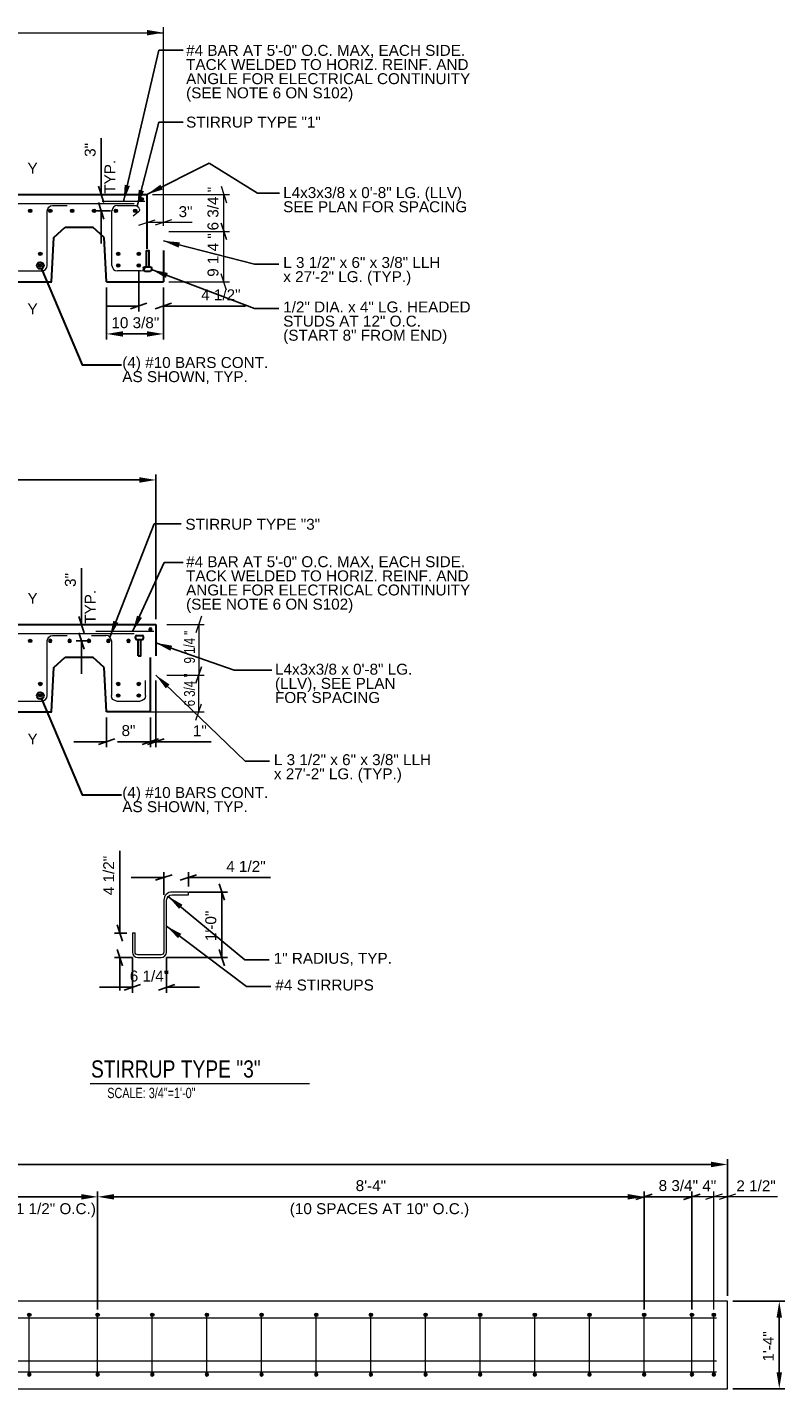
# Model space of a CAD drawing. Header units: inches. Extents: x 7577 to 7921, y 14817 to 15113.
# Tile 4 of 4: x 7783 to 7921, y 14861 to 15110. Entities that reach past the tile are written whole.
import ezdxf
from ezdxf.enums import TextEntityAlignment as Align

# ---------------------------------------------------------------- set-up
doc = ezdxf.new("R2010")
doc.units = ezdxf.units.IN
doc.header["$LTSCALE"] = 5
doc.header["$MEASUREMENT"] = 0
for name, color, linetype, lineweight in [('G-ANN-TTLB', 7, 'Continuous', 0), ('G-ANNO-DIM', 1, 'Continuous', 0), ('G-ANNO-TEXT', 7, 'Continuous', 30), ('S-BEAM-PRIM', 214, 'Continuous', 13), ('S-REIN-RBAR', 5, 'Continuous', 13)]:
    doc.layers.add(name, color=color, linetype=linetype, lineweight=lineweight)
doc.styles.add("3 4 1'-0", font='arial.ttf', dxfattribs={"height": 2})
doc.styles.get("Standard").update_dxf_attribs({"font": 'ARCHSTYL.shx', "width": 0.75, "height": 2})
doc.styles.add('SUBTITLE 4.7625', font='romans.shx', dxfattribs={"width": 0.8, "height": 187.5})
doc.dimstyles.new("3 4 1'-0", dxfattribs={"dimtxt": 2, "dimasz": 3, "dimexe": 1, "dimexo": 1, "dimgap": 1, "dimtad": 1, "dimdec": 4, "dimzin": 11, "dimdsep": 46, "dimlunit": 4, "dimtxsty": "3 4 1'-0", "dimblk": '_Oblique_0.3', "dimcen": 0.09, "dimadec": 4, "dimazin": 3, "dimtfac": 1, "dimtdec": 4, "dimtofl": 0, "dimtmove": 0, "dimatfit": 3, "dimfxl": 1, "dimfrac": 2, "dimtolj": 1, "dimtzin": 11, "dimarcsym": 0})

# ---------------------------------------------------------------- blocks, each defined once
blk = doc.blocks.new('REINFDOT')
for radius in [0.00313, 0.00187, 0.000625]:
    blk.add_circle((0, 0), radius)
blk = doc.blocks.new('REINF. DOT')
at = {"layer": 'S-REIN-RBAR', "xscale": 100, "yscale": 100, "zscale": 100, "rotation": 90.00000000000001}
blk.add_blockref('REINFDOT', (36.53, 24.59), dxfattribs=at)
blk = doc.blocks.new('*U8')
at = {"layer": 'S-REIN-RBAR'}
for p, q in [((-6.75, 6), (-4.13, 6)), ((-3.12, 5), (-3.12, -5)), ((3.13, -5), (3.13, 5)), ((4.12, 6), (6.75, 6)), ((-2.12, -6), (2.13, -6))]:
    blk.add_line(p, q, dxfattribs=at)
at = {"layer": 'S-REIN-RBAR', "extrusion": (0, 0, -1)}
for centre, start, end in [((4.12, 5), 90, 180), ((-4.13, 5), 0, 90)]:
    blk.add_arc(centre, 1, start, end, dxfattribs=at)
at = {"layer": 'S-REIN-RBAR'}
for centre, start, end in [((-2.12, -5), 180, 270), ((2.13, -5), 270, 0)]:
    blk.add_arc(centre, 1, start, end, dxfattribs=at)
blk = doc.blocks.new('*U10')
at = {"layer": 'S-REIN-RBAR'}
for p, q in [((-3.13, -5), (-3.13, 5)), ((-2.13, 6), (0.97, 6)), ((1.74, 4.82), (0.76, 4.01)), ((3.12, -2.25), (3.12, -5)), ((2.12, -6), (-2.13, -6))]:
    blk.add_line(p, q, dxfattribs=at)
for centre, start, end in [((-2.13, 5), 90, 180), ((-2.13, -5), 180, 270), ((2.12, -5), 270, 0)]:
    blk.add_arc(centre, 1, start, end, dxfattribs=at)
at = {"layer": 'S-REIN-RBAR', "extrusion": (0, 0, -1)}
for centre, radius, start, end in [((-0.97, 5), 1, 90, 156.1614), ((-1.43, 5.2), 0.5, 156.1614, 230.717)]:
    blk.add_arc(centre, radius, start, end, dxfattribs=at)
blk = doc.blocks.new('*U11')
at = {"layer": 'G-ANNO-TEXT'}
for p, q in [((-0.25, 1.87), (-0.25, -1.13)), ((-0.75, -1.38), (-0.75, -1.63)), ((-0.5, -1.13), (0.5, -1.13)), ((-0.5, -1.88), (0.5, -1.88)), ((0.75, -1.38), (0.75, -1.63))]:
    blk.add_line(p, q, dxfattribs=at)
at = {"layer": 'G-ANNO-TEXT', "flags": 128}
blk.add_lwpolyline([(-0.25, 1.87), (0.25, 1.87), (0.25, -1.13)], dxfattribs=at)
at = {"layer": 'G-ANNO-TEXT', "extrusion": (0, 0, -1)}
for centre, start, end in [((0.5, -1.38), 0, 90), ((0.5, -1.63), 270, 0), ((-0.5, -1.38), 90, 180), ((-0.5, -1.63), 180, 270)]:
    blk.add_arc(centre, 0.25, start, end, dxfattribs=at)
blk = doc.blocks.new('_Oblique_0.3')
at = {"color": 0, "linetype": 'ByBlock', "lineweight": -2}
for p, q in [((0, 0), (-1, 0)), ((0.5, 0.167), (-0.5, -0.167))]:
    blk.add_line(p, q, dxfattribs=at)
blk = doc.blocks.new('*D15')
at = {"layer": 'Defpoints', "color": 0, "lineweight": 0, "transparency": 16777216}
for p in [(7803.21, 15066.86), (7807.71, 15063.86, -5.28), (7807.71, 15059.45)]:
    blk.add_point(p, dxfattribs=at)
at = {"layer": 'G-ANNO-DIM', "color": 0, "lineweight": -2, "transparency": 16777216}
for p, q in [((7803.21, 15065.86), (7803.21, 15058.45)), ((7807.71, 15062.86), (7807.71, 15058.45)), ((7800.21, 15059.45), (7797.21, 15059.45)), ((7810.71, 15059.45), (7822.75, 15059.45))]:
    blk.add_line(p, q, dxfattribs=at)
at = {"layer": 'G-ANNO-DIM', "color": 0, "lineweight": -2, "transparency": 16777216, "xscale": 3, "yscale": 3, "zscale": 3}
blk.add_blockref('_Oblique_0.3', (7803.21, 15059.45), dxfattribs=at)
at = {"layer": 'G-ANNO-DIM', "color": 0, "lineweight": -2, "transparency": 16777216, "xscale": 3, "yscale": 3, "zscale": 3, "rotation": 180}
blk.add_blockref('_Oblique_0.3', (7807.71, 15059.45), dxfattribs=at)
at = {"layer": 'G-ANNO-DIM', "color": 0, "transparency": 16777216, "insert": (7818.23, 15061.48), "char_height": 2, "attachment_point": 5, "style": "3 4 1'-0"}
blk.add_mtext('\\A1;4 1/2"', dxfattribs=at)
blk = doc.blocks.new('*D16')
at = {"layer": 'Defpoints', "color": 0, "lineweight": 0, "transparency": 16777216}
for p in [(7797.33, 15063.86, 0), (7807.71, 15063.86), (7797.33, 15054.34)]:
    blk.add_point(p, dxfattribs=at)
at = {"layer": 'G-ANNO-DIM', "color": 0, "lineweight": -2, "transparency": 16777216}
for p, q in [((7797.33, 15062.86), (7797.33, 15053.34)), ((7807.71, 15062.86), (7807.71, 15053.34)), ((7804.71, 15054.34), (7800.33, 15054.34))]:
    blk.add_line(p, q, dxfattribs=at)
at = {"layer": 'G-ANNO-DIM', "color": 0, "lineweight": 0, "transparency": 16777216}
for points in [[(7800.33, 15054.84), (7800.33, 15053.84), (7797.33, 15054.34)], [(7804.71, 15054.84), (7804.71, 15053.84), (7807.71, 15054.34)]]:
    blk.add_solid(points, dxfattribs=at)
at = {"layer": 'G-ANNO-DIM', "color": 0, "transparency": 16777216, "insert": (7802.58, 15056.38), "char_height": 2, "attachment_point": 5, "style": "3 4 1'-0"}
blk.add_mtext('\\A1;10 3/8"', dxfattribs=at)
blk = doc.blocks.new('*D18')
at = {"layer": 'Defpoints', "color": 0, "lineweight": 0, "transparency": 16777216}
for p in [(7796.34, 15079.86), (7804.71, 15079.86, -3.52), (7799.02, 15076.86)]:
    blk.add_point(p, dxfattribs=at)
at = {"layer": 'G-ANNO-DIM', "color": 0, "lineweight": -2, "transparency": 16777216}
for p, q in [((7796.34, 15082.86), (7796.34, 15090.15)), ((7803.71, 15079.86), (7795.34, 15079.86)), ((7798.02, 15076.86), (7795.34, 15076.86)), ((7796.34, 15073.86), (7796.34, 15070.86))]:
    blk.add_line(p, q, dxfattribs=at)
at = {"layer": 'G-ANNO-DIM', "color": 0, "lineweight": -2, "transparency": 16777216, "xscale": 3, "yscale": 3, "zscale": 3}
for p, rotation in [((7796.34, 15079.86), 270), ((7796.34, 15076.86), 90)]:
    blk.add_blockref('_Oblique_0.3', p, dxfattribs=dict(at, rotation=rotation))
at = {"layer": 'G-ANNO-DIM', "color": 0, "transparency": 16777216, "insert": (7794.32, 15088.01), "char_height": 2, "attachment_point": 5, "rotation": 90, "style": "3 4 1'-0"}
blk.add_mtext('\\A1;3"', dxfattribs=at)
blk = doc.blocks.new('*D24')
at = {"layer": 'Defpoints', "color": 0, "lineweight": 0, "transparency": 16777216}
for p in [(7811.42, 14952.23), (7818.42, 14952.23), (7807.3, 14940.23)]:
    blk.add_point(p, dxfattribs=at)
at = {"layer": 'G-ANNO-DIM', "color": 0, "lineweight": -2, "transparency": 16777216}
for p, q in [((7812.42, 14952.23), (7819.42, 14952.23)), ((7818.42, 14943.23), (7818.42, 14949.23)), ((7808.3, 14940.23), (7819.42, 14940.23))]:
    blk.add_line(p, q, dxfattribs=at)
at = {"layer": 'G-ANNO-DIM', "color": 0, "lineweight": -2, "transparency": 16777216, "xscale": 3, "yscale": 3, "zscale": 3}
for p, rotation in [((7818.42, 14952.23), 90), ((7818.42, 14940.23), 270)]:
    blk.add_blockref('_Oblique_0.3', p, dxfattribs=dict(at, rotation=rotation))
at = {"layer": 'G-ANNO-DIM', "color": 0, "transparency": 16777216, "insert": (7816.4, 14946.03), "char_height": 2, "attachment_point": 5, "rotation": 90, "style": "3 4 1'-0"}
blk.add_mtext('\\A1;1\'-0"', dxfattribs=at)
blk = doc.blocks.new('*D25')
at = {"layer": 'Defpoints', "color": 0, "lineweight": 0, "transparency": 16777216}
for p in [(7802.04, 14941.23), (7808.3, 14941.23), (7808.3, 14934.8)]:
    blk.add_point(p, dxfattribs=at)
at = {"layer": 'G-ANNO-DIM', "color": 0, "lineweight": -2, "transparency": 16777216}
for p, q in [((7802.04, 14940.23), (7802.04, 14933.8)), ((7808.3, 14940.23), (7808.3, 14933.8)), ((7799.04, 14934.8), (7796.04, 14934.8)), ((7811.3, 14934.8), (7814.3, 14934.8))]:
    blk.add_line(p, q, dxfattribs=at)
at = {"layer": 'G-ANNO-DIM', "color": 0, "lineweight": -2, "transparency": 16777216, "xscale": 3, "yscale": 3, "zscale": 3}
blk.add_blockref('_Oblique_0.3', (7802.04, 14934.8), dxfattribs=at)
at = {"layer": 'G-ANNO-DIM', "color": 0, "lineweight": -2, "transparency": 16777216, "xscale": 3, "yscale": 3, "zscale": 3, "rotation": 180}
blk.add_blockref('_Oblique_0.3', (7808.3, 14934.8), dxfattribs=at)
at = {"layer": 'G-ANNO-DIM', "color": 0, "transparency": 16777216, "insert": (7805.17, 14936.84), "char_height": 2, "attachment_point": 5, "style": "3 4 1'-0"}
blk.add_mtext('\\A1;6 1/4"', dxfattribs=at)
blk = doc.blocks.new('*D26')
at = {"layer": 'Defpoints', "color": 0, "lineweight": 0, "transparency": 16777216}
for p in [(7799.76, 14944.73), (7802.04, 14944.73), (7803.04, 14940.23)]:
    blk.add_point(p, dxfattribs=at)
at = {"layer": 'G-ANNO-DIM', "color": 0, "lineweight": -2, "transparency": 16777216}
for p, q in [((7799.76, 14947.73), (7799.76, 14959.77)), ((7801.04, 14944.73), (7798.76, 14944.73)), ((7802.04, 14940.23), (7798.76, 14940.23)), ((7799.76, 14937.23), (7799.76, 14934.23))]:
    blk.add_line(p, q, dxfattribs=at)
at = {"layer": 'G-ANNO-DIM', "color": 0, "lineweight": -2, "transparency": 16777216, "xscale": 3, "yscale": 3, "zscale": 3}
for p, rotation in [((7799.76, 14944.73), 270), ((7799.76, 14940.23), 90)]:
    blk.add_blockref('_Oblique_0.3', p, dxfattribs=dict(at, rotation=rotation))
at = {"layer": 'G-ANNO-DIM', "color": 0, "transparency": 16777216, "insert": (7797.72, 14955.25), "char_height": 2, "attachment_point": 5, "rotation": 90, "style": "3 4 1'-0"}
blk.add_mtext('\\A1;4 1/2"', dxfattribs=at)
blk = doc.blocks.new('*D27')
at = {"layer": 'Defpoints', "color": 0, "lineweight": 0, "transparency": 16777216}
for p in [(7812.3, 14954.87), (7812.3, 14952.23), (7807.8, 14950.73)]:
    blk.add_point(p, dxfattribs=at)
at = {"layer": 'G-ANNO-DIM', "color": 0, "lineweight": -2, "transparency": 16777216}
for p, q in [((7804.8, 14954.87), (7801.8, 14954.87)), ((7807.8, 14951.73), (7807.8, 14955.87)), ((7812.3, 14953.23), (7812.3, 14955.87)), ((7815.3, 14954.87), (7827.34, 14954.87))]:
    blk.add_line(p, q, dxfattribs=at)
at = {"layer": 'G-ANNO-DIM', "color": 0, "lineweight": -2, "transparency": 16777216, "xscale": 3, "yscale": 3, "zscale": 3}
blk.add_blockref('_Oblique_0.3', (7807.8, 14954.87), dxfattribs=at)
at = {"layer": 'G-ANNO-DIM', "color": 0, "lineweight": -2, "transparency": 16777216, "xscale": 3, "yscale": 3, "zscale": 3, "rotation": 180}
blk.add_blockref('_Oblique_0.3', (7812.3, 14954.87), dxfattribs=at)
at = {"layer": 'G-ANNO-DIM', "color": 0, "transparency": 16777216, "insert": (7822.82, 14956.9), "char_height": 2, "attachment_point": 5, "style": "3 4 1'-0"}
blk.add_mtext('\\A1;4 1/2"', dxfattribs=at)
blk = doc.blocks.new('REINF. DOT_3')
at = {"layer": 'S-REIN-RBAR', "xscale": 100, "yscale": 100, "zscale": 100, "rotation": 90.00000000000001}
blk.add_blockref('REINFDOT', (36.53, 24.59), dxfattribs=at)
blk = doc.blocks.new('REINF. DOT_4')
at = {"layer": 'S-REIN-RBAR', "extrusion": (0, 0, -1), "xscale": 100, "yscale": -100, "zscale": 100, "rotation": 90}
blk.add_blockref('REINFDOT', (-36.53, 24.59), dxfattribs=at)
blk = doc.blocks.new('*U37')
at = {"layer": 'S-REIN-RBAR'}
blk.add_line((0, -5.44, 0), (0, 5.44, 0), dxfattribs=at)
at = {"layer": 'S-REIN-RBAR', "extrusion": (0, 0, -1), "rotation": 165}
blk.add_blockref('REINF. DOT_3', (41.65, 19.74, 0), dxfattribs=at)
at = {"layer": 'S-REIN-RBAR', "rotation": 345}
blk.add_blockref('REINF. DOT_4', (-41.65, -19.74, 0), dxfattribs=at)
blk = doc.blocks.new('*D40')
at = {"layer": 'Defpoints', "color": 0, "lineweight": 0, "transparency": 16777216}
for p in [(7910.93, 14877.34), (7920.41, 14877.34), (7910.93, 14861.34)]:
    blk.add_point(p, dxfattribs=at)
at = {"layer": 'G-ANNO-DIM', "color": 0, "lineweight": -2, "transparency": 16777216}
for p, q in [((7911.93, 14877.34), (7921.41, 14877.34)), ((7920.41, 14864.34), (7920.41, 14874.34)), ((7911.93, 14861.34), (7921.41, 14861.34))]:
    blk.add_line(p, q, dxfattribs=at)
at = {"layer": 'G-ANNO-DIM', "color": 0, "lineweight": 0, "transparency": 16777216}
for points in [[(7919.91, 14874.34), (7920.91, 14874.34), (7920.41, 14877.34)], [(7919.91, 14864.34), (7920.91, 14864.34), (7920.41, 14861.34)]]:
    blk.add_solid(points, dxfattribs=at)
at = {"layer": 'G-ANNO-DIM', "color": 0, "transparency": 16777216, "insert": (7918.41, 14869.09), "char_height": 2, "attachment_point": 5, "rotation": 90, "style": "3 4 1'-0"}
blk.add_mtext('\\A1;1\'-4"', dxfattribs=at)
blk = doc.blocks.new('*D42')
at = {"layer": 'Defpoints', "color": 0, "lineweight": 0, "transparency": 16777216}
for p in [(7895.68, 14896.46), (7895.68, 14874.86), (7904.43, 14874.86)]:
    blk.add_point(p, dxfattribs=at)
at = {"layer": 'G-ANNO-DIM', "color": 0, "lineweight": -2, "transparency": 16777216}
for p, q in [((7895.68, 14875.86), (7895.68, 14897.46)), ((7904.43, 14875.86), (7904.43, 14897.46)), ((7901.43, 14896.46), (7898.68, 14896.46))]:
    blk.add_line(p, q, dxfattribs=at)
at = {"layer": 'G-ANNO-DIM', "color": 0, "lineweight": -2, "transparency": 16777216, "xscale": 3, "yscale": 3, "zscale": 3, "rotation": 180}
blk.add_blockref('_Oblique_0.3', (7895.68, 14896.46), dxfattribs=at)
at = {"layer": 'G-ANNO-DIM', "color": 0, "lineweight": -2, "transparency": 16777216, "xscale": 3, "yscale": 3, "zscale": 3}
blk.add_blockref('_Oblique_0.3', (7904.43, 14896.46), dxfattribs=at)
at = {"layer": 'G-ANNO-DIM', "color": 0, "transparency": 16777216, "insert": (7901.94, 14898.5), "char_height": 2, "attachment_point": 5, "style": "3 4 1'-0"}
blk.add_mtext('\\A1;8 3/4"', dxfattribs=at)
blk = doc.blocks.new('*D43')
at = {"layer": 'Defpoints', "color": 0, "lineweight": 0, "transparency": 16777216}
for p in [(7910.93, 14902.38), (7584.93, 14877.34), (7910.93, 14877.34)]:
    blk.add_point(p, dxfattribs=at)
at = {"layer": 'G-ANNO-DIM', "color": 0, "lineweight": -2, "transparency": 16777216}
for p, q in [((7584.93, 14878.34), (7584.93, 14903.38)), ((7587.93, 14902.38), (7907.93, 14902.38)), ((7910.93, 14878.34), (7910.93, 14903.38))]:
    blk.add_line(p, q, dxfattribs=at)
at = {"layer": 'G-ANNO-DIM', "color": 0, "lineweight": 0, "transparency": 16777216}
for points in [[(7587.93, 14902.88), (7587.93, 14901.88), (7584.93, 14902.38)], [(7907.93, 14902.88), (7907.93, 14901.88), (7910.93, 14902.38)]]:
    blk.add_solid(points, dxfattribs=at)
at = {"layer": 'G-ANNO-DIM', "color": 0, "transparency": 16777216, "insert": (7747.93, 14904.39), "char_height": 2, "attachment_point": 5, "style": "3 4 1'-0"}
blk.add_mtext('\\A1;27\'-2"', dxfattribs=at)
blk = doc.blocks.new('*D48')
at = {"layer": 'Defpoints', "color": 0, "lineweight": 0, "transparency": 16777216}
for p in [(7795.68, 14896.46), (7755.18, 14874.86), (7795.68, 14874.86)]:
    blk.add_point(p, dxfattribs=at)
at = {"layer": 'G-ANNO-DIM', "color": 0, "lineweight": -2, "transparency": 16777216}
for p, q in [((7755.18, 14875.86), (7755.18, 14897.46)), ((7795.68, 14875.86), (7795.68, 14897.46)), ((7758.18, 14896.46), (7792.68, 14896.46))]:
    blk.add_line(p, q, dxfattribs=at)
at = {"layer": 'G-ANNO-DIM', "color": 0, "lineweight": 0, "transparency": 16777216}
for points in [[(7758.18, 14896.96), (7758.18, 14895.96), (7755.18, 14896.46)], [(7792.68, 14896.96), (7792.68, 14895.96), (7795.68, 14896.46)]]:
    blk.add_solid(points, dxfattribs=at)
at = {"layer": 'G-ANNO-DIM', "color": 0, "transparency": 16777216, "insert": (7775.43, 14898.5), "char_height": 2, "attachment_point": 5, "style": "3 4 1'-0"}
blk.add_mtext('\\A1;3\'-4 1/2"', dxfattribs=at)
blk = doc.blocks.new('*D47')
at = {"layer": 'Defpoints', "color": 0, "lineweight": 0, "transparency": 16777216}
for p in [(7895.68, 14896.46), (7795.68, 14874.86), (7895.68, 14874.86)]:
    blk.add_point(p, dxfattribs=at)
at = {"layer": 'G-ANNO-DIM', "color": 0, "lineweight": -2, "transparency": 16777216}
for p, q in [((7795.68, 14875.86), (7795.68, 14897.46)), ((7895.68, 14875.86), (7895.68, 14897.46)), ((7798.68, 14896.46), (7892.68, 14896.46))]:
    blk.add_line(p, q, dxfattribs=at)
at = {"layer": 'G-ANNO-DIM', "color": 0, "lineweight": 0, "transparency": 16777216}
for points in [[(7798.68, 14896.96), (7798.68, 14895.96), (7795.68, 14896.46)], [(7892.68, 14896.96), (7892.68, 14895.96), (7895.68, 14896.46)]]:
    blk.add_solid(points, dxfattribs=at)
at = {"layer": 'G-ANNO-DIM', "color": 0, "transparency": 16777216, "insert": (7845.68, 14898.49), "char_height": 2, "attachment_point": 5, "style": "3 4 1'-0"}
blk.add_mtext('\\A1;8\'-4"', dxfattribs=at)
blk = doc.blocks.new('*U9')
at = {"layer": 'S-REIN-RBAR'}
for p, q in [((1.32, 5), (1.32, -5)), ((4.94, 6), (2.32, 6)), ((-4.94, -5), (-4.94, -2.25)), ((0.32, -6), (-3.94, -6))]:
    blk.add_line(p, q, dxfattribs=at)
at = {"layer": 'S-REIN-RBAR', "extrusion": (0, 0, -1)}
blk.add_arc((-2.32, 5), 1, 0, 90, dxfattribs=at)
at = {"layer": 'S-REIN-RBAR'}
for centre, start, end in [((-3.94, -5), 180, 270), ((0.32, -5), 270, 0)]:
    blk.add_arc(centre, 1, start, end, dxfattribs=at)
blk = doc.blocks.new('REINF. DOT_5')
at = {"layer": 'S-REIN-RBAR', "extrusion": (0, 0, -1), "xscale": 100, "yscale": -100, "zscale": 100, "rotation": 89.99999999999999}
blk.add_blockref('REINFDOT', (-36.53, 24.59), dxfattribs=at)
blk = doc.blocks.new('*D54')
at = {"layer": 'Defpoints', "color": 0, "lineweight": 0, "transparency": 16777216}
for p in [(7806.33, 15027.62), (7686.33, 15001.17), (7806.33, 15001.17, -10.56)]:
    blk.add_point(p, dxfattribs=at)
at = {"layer": 'G-ANNO-DIM', "color": 0, "lineweight": -2, "transparency": 16777216}
for p, q in [((7686.33, 15002.17), (7686.33, 15028.62)), ((7689.33, 15027.62), (7803.33, 15027.62)), ((7806.33, 15002.17), (7806.33, 15028.62))]:
    blk.add_line(p, q, dxfattribs=at)
at = {"layer": 'G-ANNO-DIM', "color": 0, "lineweight": 0, "transparency": 16777216}
for points in [[(7689.33, 15028.12), (7689.33, 15027.12), (7686.33, 15027.62)], [(7803.33, 15028.12), (7803.33, 15027.12), (7806.33, 15027.62)]]:
    blk.add_solid(points, dxfattribs=at)
at = {"layer": 'G-ANNO-DIM', "color": 0, "transparency": 16777216, "insert": (7746.33, 15029.64), "char_height": 2, "attachment_point": 5, "style": "3 4 1'-0"}
blk.add_mtext('\\A1;10\'-0"', dxfattribs=at)
blk = doc.blocks.new('*D55')
at = {"layer": 'Defpoints', "color": 0, "lineweight": 0, "transparency": 16777216}
for p in [(7792.73, 15001.17), (7801.09, 15001.17, -3.52), (7795.41, 14998.17)]:
    blk.add_point(p, dxfattribs=at)
at = {"layer": 'G-ANNO-DIM', "color": 0, "lineweight": -2, "transparency": 16777216}
for p, q in [((7792.73, 15004.17), (7792.73, 15011.47)), ((7800.09, 15001.17), (7791.73, 15001.17)), ((7794.41, 14998.17), (7791.73, 14998.17)), ((7792.73, 14995.17), (7792.73, 14992.17))]:
    blk.add_line(p, q, dxfattribs=at)
at = {"layer": 'G-ANNO-DIM', "color": 0, "lineweight": -2, "transparency": 16777216, "xscale": 3, "yscale": 3, "zscale": 3}
for p, rotation in [((7792.73, 15001.17), 270), ((7792.73, 14998.17), 90)]:
    blk.add_blockref('_Oblique_0.3', p, dxfattribs=dict(at, rotation=rotation))
at = {"layer": 'G-ANNO-DIM', "color": 0, "transparency": 16777216, "insert": (7790.71, 15009.32), "char_height": 2, "attachment_point": 5, "rotation": 90, "style": "3 4 1'-0"}
blk.add_mtext('\\A1;3"', dxfattribs=at)
blk = doc.blocks.new('*D56')
at = {"layer": 'Defpoints', "color": 0, "lineweight": 0, "transparency": 16777216}
for p in [(7797.33, 14985.17), (7805.33, 14985.17), (7805.33, 14979.73)]:
    blk.add_point(p, dxfattribs=at)
at = {"layer": 'G-ANNO-DIM', "color": 0, "lineweight": -2, "transparency": 16777216}
for p, q in [((7797.33, 14984.17), (7797.33, 14978.73)), ((7805.33, 14984.17), (7805.33, 14978.73)), ((7794.33, 14979.73), (7791.33, 14979.73)), ((7808.33, 14979.73), (7811.33, 14979.73))]:
    blk.add_line(p, q, dxfattribs=at)
at = {"layer": 'G-ANNO-DIM', "color": 0, "lineweight": -2, "transparency": 16777216, "xscale": 3, "yscale": 3, "zscale": 3}
blk.add_blockref('_Oblique_0.3', (7797.33, 14979.73), dxfattribs=at)
at = {"layer": 'G-ANNO-DIM', "color": 0, "lineweight": -2, "transparency": 16777216, "xscale": 3, "yscale": 3, "zscale": 3, "rotation": 180}
blk.add_blockref('_Oblique_0.3', (7805.33, 14979.73), dxfattribs=at)
at = {"layer": 'G-ANNO-DIM', "color": 0, "transparency": 16777216, "insert": (7801.33, 14981.75), "char_height": 2, "attachment_point": 5, "style": "3 4 1'-0"}
blk.add_mtext('\\A1;8"', dxfattribs=at)
blk = doc.blocks.new('*D57')
at = {"layer": 'Defpoints', "color": 0, "lineweight": 0, "transparency": 16777216}
for p in [(7806.33, 14991.92), (7805.33, 14985.17), (7806.33, 14979.73)]:
    blk.add_point(p, dxfattribs=at)
at = {"layer": 'G-ANNO-DIM', "color": 0, "lineweight": -2, "transparency": 16777216}
for p, q in [((7806.33, 14990.92), (7806.33, 14978.73)), ((7805.33, 14984.17), (7805.33, 14978.73)), ((7802.33, 14979.73), (7799.33, 14979.73)), ((7809.33, 14979.73), (7816.44, 14979.73))]:
    blk.add_line(p, q, dxfattribs=at)
at = {"layer": 'G-ANNO-DIM', "color": 0, "lineweight": -2, "transparency": 16777216, "xscale": 3, "yscale": 3, "zscale": 3}
blk.add_blockref('_Oblique_0.3', (7805.33, 14979.73), dxfattribs=at)
at = {"layer": 'G-ANNO-DIM', "color": 0, "lineweight": -2, "transparency": 16777216, "xscale": 3, "yscale": 3, "zscale": 3, "rotation": 180}
blk.add_blockref('_Oblique_0.3', (7806.33, 14979.73), dxfattribs=at)
at = {"layer": 'G-ANNO-DIM', "color": 0, "transparency": 16777216, "insert": (7814.39, 14981.74), "char_height": 2, "attachment_point": 5, "style": "3 4 1'-0"}
blk.add_mtext('\\A1;1"', dxfattribs=at)

msp = doc.modelspace()

# ---------------------------------------------------------------- linework, layer by layer
at = {"layer": 'G-ANN-TTLB', "color": 7, "linetype": 'Continuous', "lineweight": 13}
msp.add_line((7794.29076, 14917.22092, -7.91927), (7834.47968, 14917.22092, -7.91927), dxfattribs=at)
at = {"layer": 'G-ANNO-DIM'}
for p, q in [((7685.33229, 15109.4572, -5.27953), (7807.70729, 15109.4572, -5.27953)), ((7807.70729, 15074.10749, -5.27953), (7807.70729, 15110.4572, -5.27953)), ((7805.70729, 15079.85749, -5.27953), (7819.78722, 15079.85749, -5.27953)), ((7818.28722, 15081.35749, -5.27953), (7819.28722, 15078.35749, -5.27953)), ((7818.78722, 15073.10749, -5.27953), (7818.78722, 15079.85749, -5.27953)), ((7804.70729, 15078.85749, -5.27953), (7804.70729, 15073.71514, -5.27953)), ((7803.20729, 15074.21514, -5.27953), (7806.20729, 15075.21514, -5.27953)), ((7807.70729, 15074.71514, -5.27953), (7804.70729, 15074.71514, -5.27953)), ((7809.20729, 15075.21514, -5.27953), (7806.20729, 15074.21514, -5.27953)), ((7807.70729, 15074.10749, -5.27953), (7807.70729, 15075.71514, -5.27953)), ((7812.98093, 15074.71514, -5.27953), (7807.70729, 15074.71514, -5.27953)), ((7818.28722, 15074.60749, -5.27953), (7819.28722, 15071.60749, -5.27953)), ((7819.28722, 15071.60749, -5.27953), (7818.28722, 15074.60749, -5.27953)), ((7808.70729, 15073.10749, -5.27953), (7819.78722, 15073.10749, -5.27953)), ((7818.78722, 15073.3437, -5.27953), (7818.78722, 15073.10749, -5.27953)), ((7818.78722, 15063.85749, -5.27953), (7818.78722, 15073.10749, -5.27953)), ((7819.28722, 15062.35749, -5.27953), (7818.28722, 15065.35749, -5.27953)), ((7808.70729, 15063.85749, -5.27953), (7819.78722, 15063.85749, -5.27953)), ((7814.67649, 15002.67321, -5.27953), (7813.67649, 14999.67321, -5.27953)), ((7808.33229, 15001.17321, -5.27953), (7815.17649, 15001.17321, -5.27953)), ((7814.17649, 15001.17321, -5.27953), (7814.17649, 14991.92321, -5.27953)), ((7808.33229, 14991.92321, -5.27953), (7815.17649, 14991.92321, -5.27953)), ((7813.67649, 14990.42321, -5.27953), (7814.67649, 14993.42321, -5.27953)), ((7814.67649, 14993.42321, -5.27953), (7813.67649, 14990.42321, -5.27953)), ((7814.17649, 14985.17321, -5.27953), (7814.17649, 14991.92321, -5.27953)), ((7805.33229, 14985.17321, -5.27953), (7815.17649, 14985.17321, -5.27953)), ((7813.67649, 14983.67321, -5.27953), (7814.67649, 14986.67321, -5.27953)), ((7904.43446, 14875.86348, -5.27953), (7904.43446, 14897.46482, -5.27953)), ((7908.43446, 14875.86348, -5.27953), (7908.43446, 14897.46482, -5.27953)), ((7902.93446, 14895.96482, -5.27953), (7905.93446, 14896.96482, -5.27953)), ((7908.43446, 14896.46482, -5.27953), (7904.43446, 14896.46482, -5.27953)), ((7909.93446, 14896.96482, -5.27953), (7906.93446, 14895.96482, -5.27953)), ((7920.09525, 14896.46482, -5.27953), (7908.43446, 14896.46482, -5.27953)), ((7912.42445, 14896.96482, -5.27953), (7909.42445, 14895.96482, -5.27953))]:
    msp.add_line(p, q, dxfattribs=at)
at = {"layer": 'G-ANNO-DIM', "extrusion": (0, 0, -1)}
msp.add_solid([(-7804.70729, 15109.9572, 5.27953), (-7807.70729, 15109.4572, 5.27953), (-7804.70729, 15108.9572, 5.27953)], dxfattribs=at)
at = {"layer": 'G-ANNO-TEXT'}
for p, q in [((7685.33229, 15079.85749, -5.27953), (7804.70729, 15079.85749, -5.27953)), ((7804.70729, 15079.85749, -5.27953), (7804.70729, 15069.91949, -5.27953)), ((7787.21368, 15063.85749, -5.27951), (7787.63915, 15071.97594, -5.27951)), ((7787.63915, 15071.97594, -5.27951), (7789.7405, 15073.85749, -5.27951)), ((7789.7405, 15073.85749, -5.27951), (7794.80547, 15073.85749, -5.27951)), ((7796.90682, 15071.97594, -5.27951), (7794.80547, 15073.85749, -5.27951)), ((7797.33229, 15063.85749, -5.27951), (7796.90682, 15071.97594, -5.27951)), ((7807.70729, 15069.60749, -5.27953), (7807.70729, 15063.85749, -5.27953)), ((7779.33229, 15063.85749, -5.27951), (7787.33229, 15063.85749, -5.27951)), ((7797.33229, 15063.85749, -5.27951), (7807.70729, 15063.85749, -5.27951)), ((7685.33229, 15001.17321, -5.27953), (7806.33229, 15001.17321, -5.27953)), ((7806.33229, 15001.17321, -5.27953), (7806.33229, 14995.42321, -5.27953)), ((7787.63915, 14993.29166, -5.27951), (7789.7405, 14995.17321, -5.27951)), ((7789.7405, 14995.17321, -5.27951), (7794.80547, 14995.17321, -5.27951)), ((7796.90682, 14993.29166, -5.27951), (7794.80547, 14995.17321, -5.27951)), ((7805.33229, 14985.17321, -5.27953), (7805.33229, 14995.11121, -5.27953)), ((7787.21368, 14985.17321, -5.27951), (7787.63915, 14993.29166, -5.27951)), ((7797.33229, 14985.17321, -5.27951), (7796.90682, 14993.29166, -5.27951)), ((7779.33229, 14985.17321, -5.27951), (7787.33229, 14985.17321, -5.27951)), ((7805.33229, 14985.17321, -5.27951), (7797.33229, 14985.17321, -5.27951))]:
    msp.add_line(p, q, dxfattribs=at)
at = {"layer": 'G-ANNO-TEXT', "flags": 128}
for points in [[(7785.43599, 15066.27752), (7792.82717, 15048.68744), (7800.02682, 15048.68744)], [(7785.43599, 14987.59324), (7792.82717, 14970.00317), (7800.02682, 14970.00317)]]:
    msp.add_lwpolyline(points, dxfattribs=at)
at = {"layer": 'G-ANNO-TEXT'}
for centre in [(7785.19229, 15066.85749, -7.03937), (7785.19229, 14988.17321, -7.03937)]:
    msp.add_circle(centre, 0.62909, dxfattribs=at)
at = {"layer": 'S-BEAM-PRIM'}
msp.add_3dface([(7584.93446, 14877.34067, -5.27953), (7584.93446, 14861.34067, -5.27953), (7910.93446, 14861.34067, -5.27953), (7910.93446, 14877.34067, -5.27953)], dxfattribs=at)
at = {"layer": 'S-REIN-RBAR'}
for p, q in [((7688.0647, 15078.19023), (7802.39454, 15078.19023)), ((7804.33229, 15078.60106, 0.09124), (7796.48273, 15078.60106, -5.16854)), ((7688.0647, 14999.50595), (7802.39454, 14999.50595)), ((7805.95729, 14999.86664, 1.82693), (7795.35182, 14999.86664, -5.27951)), ((7812.29857, 14951.73203, -4.39961), (7812.29857, 14952.23203, -4.39961)), ((7802.04057, 14944.73203, -4.39961), (7802.54057, 14944.73203, -4.39961)), ((7586.93446, 14874.34067, -5.27953), (7908.93446, 14874.34067, -5.27953)), ((7586.93446, 14866.46567, -5.27953), (7908.93446, 14866.46567, -5.27953)), ((7586.93446, 14864.46567, -5.27953), (7908.93446, 14864.46567, -5.27953))]:
    msp.add_line(p, q, dxfattribs=at)
at = {"layer": 'S-REIN-RBAR', "elevation": -9.67911, "flags": 128}
for points in [[(7812.29857, 14952.23203), (7809.29857, 14952.23203, 0.414213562), (7807.79857, 14950.73203), (7807.79857, 14941.23203, -0.414213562), (7807.29857, 14940.73203), (7803.04057, 14940.73203, -0.414213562), (7802.54057, 14941.23203), (7802.54057, 14944.73203)], [(7802.04057, 14944.73203), (7802.04057, 14941.23203, 0.414213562), (7803.04057, 14940.23203), (7807.29857, 14940.23203, 0.414213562), (7808.29857, 14941.23203), (7808.29857, 14950.73203, -0.414213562), (7809.29857, 14951.73203), (7812.29857, 14951.73203)]]:
    msp.add_lwpolyline(points, format="xyb", dxfattribs=at)

# ---------------------------------------------------------------- block references
at = {"layer": 'G-ANNO-TEXT'}
msp.add_blockref('*U11', (7804.80078, 15067.7325, -1.7598), dxfattribs=at)
at = {"layer": 'G-ANNO-TEXT', "extrusion": (0, 0, -1), "rotation": 180}
msp.add_blockref('*U11', (-7803.33228, 14997.29821, 1.7598), dxfattribs=at)
at = {"layer": 'S-REIN-RBAR', "rotation": 180}
for p in [(7840.27956, 15103.57637, -1.7598), (7819.86569, 15101.44692, -1.7598), (7823.55319, 15101.44692, -1.7598), (7827.55319, 15101.44692, -1.7598), (7831.55319, 15101.44692, -1.7598), (7835.55319, 15101.44692, -1.7598), (7839.07682, 15101.44692, -1.7598), (7821.72569, 15093.57192, -1.7598), (7835.99069, 15093.57192, -1.7598), (7839.74069, 15093.57192, -1.7598), (7821.72569, 15091.44692, -1.7598), (7835.99069, 15091.44692, -1.7598), (7839.74069, 15091.44692, -1.7598), (7819.86569, 15022.76264, -1.7598), (7821.72569, 15014.88764, -1.7598), (7835.99069, 15014.88764, -1.7598), (7839.74069, 15014.88764, -1.7598), (7821.72569, 15012.76264, -1.7598), (7835.99069, 15012.76264, -1.7598), (7839.74069, 15012.76264, -1.7598)]:
    msp.add_blockref('REINF. DOT', p, dxfattribs=at)
at = {"layer": 'S-REIN-RBAR'}
for name, p in [('*U8', (7783.33228, 15071.85748, -5.27951)), ('*U10', (7801.42581, 15071.85749, -5.27951)), ('*U8', (7783.33228, 14993.17321, -5.27951))]:
    msp.add_blockref(name, p, dxfattribs=at)
at = {"layer": 'S-REIN-RBAR', "extrusion": (0, 0, -1), "rotation": 180}
for p in [(-7768.80575, 15024.86846, 1.7598), (-7750.48639, 15022.76264, 1.7598), (-7754.02819, 15022.76264, 1.7598), (-7757.56979, 15022.76264, 1.7598), (-7761.11139, 15022.76264, 1.7598), (-7764.79889, 15022.76264, 1.7598)]:
    msp.add_blockref('REINF. DOT_5', p, dxfattribs=at)
at = {"layer": 'S-REIN-RBAR', "extrusion": (0, 0, -1)}
for name, p in [('*U9', (-7799.5198, 14993.1732, 5.27951)), ('*U37', (-7783.18444, 14869.41907, 5.27955)), ('*U37', (-7795.68444, 14869.41907, 5.27955)), ('*U37', (-7805.68444, 14869.41907, 5.27955)), ('*U37', (-7815.68444, 14869.41907, 5.27955)), ('*U37', (-7825.68444, 14869.41907, 5.27955)), ('*U37', (-7835.68444, 14869.41907, 5.27955)), ('*U37', (-7845.68444, 14869.41907, 5.27955)), ('*U37', (-7855.68444, 14869.41907, 5.27955)), ('*U37', (-7865.68444, 14869.41907, 5.27955)), ('*U37', (-7875.68444, 14869.41907, 5.27955)), ('*U37', (-7885.68444, 14869.41907, 5.27955)), ('*U37', (-7895.68444, 14869.41907, 5.27955)), ('*U37', (-7904.43444, 14869.41907, 5.27955)), ('*U37', (-7908.43444, 14869.41907, 5.27955))]:
    msp.add_blockref(name, p, dxfattribs=at)

# ---------------------------------------------------------------- texts
at = {"layer": 'G-ANN-TTLB', "color": 7, "linetype": 'Continuous', "lineweight": 13, "insert": (7794.46549, 14918.23129, -7.91927), "char_height": 3.1496063, "attachment_point": 7, "line_spacing_factor": 0.72, "style": 'SUBTITLE 4.7625'}
msp.add_mtext('\\fArial|b0|i0|c00|p39;STIRRUP TYPE "3"', dxfattribs=at)
at = {"layer": 'G-ANN-TTLB', "color": 7, "linetype": 'Continuous', "lineweight": 0, "insert": (7805.51938, 14914.48885, -7.91927), "char_height": 1.8897638, "attachment_point": 8, "line_spacing_factor": 0.72}
msp.add_mtext('\\fArial|b0|i0|c00|p39;SCALE: 3/4"=1\'-0"', dxfattribs=at)
at = {"layer": 'G-ANNO-DIM', "color": 7, "linetype": 'Continuous', "style": "3 4 1'-0"}
for s, p in [('6 3/4 "', (7816.78722, 15077.26824, -5.27953)), ('9 1/4 "', (7816.78722, 15068.78203, -5.27953))]:
    msp.add_text(s, height=2, rotation=90, dxfattribs=at).set_placement(p, align=Align.MIDDLE_CENTER)
for s, p in [('3"', (7811.77362, 15076.71514, -5.27953)), ('4"', (7907.59849, 14898.46482, -5.27953)), ('2 1/2"', (7916.15767, 14898.46482, -5.27953))]:
    msp.add_text(s, height=2, dxfattribs=at).set_placement(p, align=Align.MIDDLE_CENTER)
at = {"layer": 'G-ANNO-DIM', "color": 7, "linetype": 'Continuous', "style": "3 4 1'-0", "width": 0.75}
for s, p in [('9 1/4 "', (7812.49301, 14997.03568, -5.27953)), ('6 3/4 "', (7812.49301, 14989.20212, -5.27953))]:
    msp.add_text(s, height=2, rotation=90, dxfattribs=at).set_placement(p, align=Align.MIDDLE_CENTER)
at = {"layer": 'G-ANNO-TEXT', "color": 7, "char_height": 2, "attachment_point": 1, "style": "3 4 1'-0"}
for s, insert, line_spacing_factor in [('#4 BAR AT 5\'-0" O.C. MAX, EACH SIDE. \\PTACK WELDED TO HORIZ. REINF. AND \\PANGLE FOR ELECTRICAL CONTINUITY\\P(SEE NOTE 6 ON S102)', (7811.87117, 15107.22094), 0.776524), ('STIRRUP TYPE "1"', (7811.87117, 15094.09881), 0.6), ('Y', (7782.8462, 15085.64785), 0.6), ('L4x3x3/8 x 0\'-8" LG. (LLV)\\PSEE PLAN FOR SPACING', (7829.63065, 15081.20027), 0.776524), ('L 3 1/2" x 6" x 3/8" LLH\\Px 27\'-2" LG. (TYP.)', (7829.64407, 15068.41213), 0.776524), ('Y', (7782.8462, 15059.91275), 0.6), ('1/2" DIA. x 4" LG. HEADED\\PSTUDS AT 12" O.C. \\P(START 8" FROM END)', (7829.64407, 15060.2739), 0.776524), ('(4) #10 BARS CONT.\\PAS SHOWN, TYP.', (7800.19643, 15050.1136), 0.776524), ('STIRRUP TYPE "3"', (7811.74603, 15020.51499), 0.6), ('#4 BAR AT 5\'-0" O.C. MAX, EACH SIDE. \\PTACK WELDED TO HORIZ. REINF. AND \\PANGLE FOR ELECTRICAL CONTINUITY\\P(SEE NOTE 6 ON S102)', (7811.87117, 15013.66671), 0.776524), ('Y', (7782.8462, 15006.96358), 0.6), ('L4x3x3/8 x 0\'-8" LG.\\P(LLV), SEE PLAN\\PFOR SPACING', (7828.1371, 14993.99448), 0.776524), ('Y', (7782.8462, 14981.22848), 0.6), ('L 3 1/2" x 6" x 3/8" LLH\\Px 27\'-2" LG. (TYP.)', (7827.9345, 14977.44438), 0.776524), ('(4) #10 BARS CONT.\\PAS SHOWN, TYP.', (7800.19643, 14971.42932), 0.776524), ('1" RADIUS, TYP.', (7827.89703, 14941.10101, -4.39961), 0.6), ('#4 STIRRUPS', (7828.21249, 14936.21186, -4.39961), 0.6), ('(3 SPACES AT 1\'-1 1/2" O.C.)', (7757.97892, 14895.28853, -5.27953), 0.6), ('(10 SPACES AT 10" O.C.)', (7830.84532, 14895.28853, -5.27953), 0.6)]:
    msp.add_mtext(s, dxfattribs=dict(at, insert=insert, line_spacing_factor=line_spacing_factor))
at = {"layer": 'G-ANNO-TEXT', "color": 7, "char_height": 2, "attachment_point": 1, "rotation": 90, "line_spacing_factor": 0.6, "style": "3 4 1'-0"}
for insert in [(7796.93109, 15079.98841), (7793.31735, 15001.30413)]:
    msp.add_mtext('TYP.', dxfattribs=dict(at, insert=insert))

# ---------------------------------------------------------------- dimensions: what is measured, and where the dimension line sits
at = {"layer": 'G-ANNO-DIM'}
for base, p1, p2, angle, picture, middle in [((7796.34263, 15079.85749, -1.7598), (7799.01979, 15076.85749, -1.7598), (7804.70729, 15079.85749, -5.27953), 90, '*D18', (7796.34263, 15088.00619, -1.7598)), ((7797.33229, 15054.34267, -5.27953), (7807.70729, 15063.85749, -5.27953), (7797.33229, 15063.85749, -5.27951), 180, '*D16', (7802.57721, 15054.34267, -5.27953)), ((7792.7289, 15001.17321, -1.7598), (7795.40605, 14998.17321, -1.7598), (7801.09355, 15001.17321, -5.27953), 90, '*D55', (7792.7289, 15009.32192, -1.7598)), ((7799.75712, 14944.73203, -4.39961), (7803.04057, 14940.23203, -4.39961), (7802.04057, 14944.73203, -4.39961), 90, '*D26', (7799.75712, 14955.25182, -4.39961)), ((7818.42388, 14952.23203, -4.39961), (7807.29857, 14940.23203, -4.39961), (7811.42357, 14952.23203, -4.39961), 90, '*D24', (7818.42388, 14946.02818, -4.39961)), ((7920.41494, 14877.34067, -5.27953), (7910.93446, 14861.34067, -5.27953), (7910.93446, 14877.34067, -5.27953), 90, '*D40', (7920.41494, 14869.0942, -5.27953))]:
    dim = msp.add_linear_dim(base=base, p1=p1, p2=p2, angle=angle, dimstyle="3 4 1'-0", dxfattribs=at)
    dim.commit()
    dim.dimension.update_dxf_attribs({"geometry": picture, "text_midpoint": middle, "dimtype": 160})
for base, p1, p2, picture, middle in [((7807.70729, 15059.45038), (7803.20729, 15066.85749), (7807.70729, 15063.85749, -5.27951), '*D15', (7818.22707, 15059.45038)), ((7806.33229, 14979.73178, -5.27953), (7805.33229, 14985.17321, -5.27953), (7806.33229, 14991.92321, -5.27953), '*D57', (7814.38754, 14979.73178, -5.27953)), ((7812.29857, 14954.86637, -4.39961), (7807.79857, 14950.73203, -4.39961), (7812.29857, 14952.23203, -4.39961), '*D27', (7822.81836, 14954.86637, -4.39961)), ((7808.29857, 14934.80411, -4.39961), (7802.04057, 14941.23203, -4.39961), (7808.29857, 14941.23203, -4.39961), '*D25', (7805.16957, 14934.80411, -4.39961))]:
    dim = msp.add_linear_dim(base=base, p1=p1, p2=p2, dimstyle="3 4 1'-0", dxfattribs=at)
    dim.commit()
    dim.dimension.update_dxf_attribs({"geometry": picture, "text_midpoint": middle, "dimtype": 160})
for base, p1, p2, picture, middle in [((7806.33229, 15027.61815), (7686.33229, 15001.17321), (7806.33229, 15001.17321, -10.55907), '*D54', (7746.33229, 15029.6393)), ((7805.33229, 14979.73178, -5.27951), (7797.33229, 14985.17321, -5.27951), (7805.33229, 14985.17321, -5.27951), '*D56', (7801.33229, 14981.75292, -5.27951)), ((7910.93446, 14902.38456, -5.27953), (7584.93446, 14877.34067, -5.27953), (7910.93446, 14877.34067, -5.27953), '*D43', (7747.93446, 14904.38865, -5.27953)), ((7795.68446, 14896.46482, -5.27953), (7755.18446, 14874.86348, -5.27953), (7795.68446, 14874.86348, -5.27953), '*D48', (7775.43446, 14898.4996, -5.27953)), ((7895.68446, 14896.46482, -5.27953), (7795.68446, 14874.86348, -5.27953), (7895.68446, 14874.86348, -5.27953), '*D47', (7845.68446, 14898.48596, -5.27953))]:
    dim = msp.add_linear_dim(base=base, p1=p1, p2=p2, dimstyle="3 4 1'-0", dxfattribs=at)
    dim.commit()
    dim.dimension.update_dxf_attribs({"geometry": picture, "text_midpoint": middle})
dim = msp.add_linear_dim(base=(7895.68446, 14896.46482, -5.27953), p1=(7904.43446, 14874.86348, -5.27953), p2=(7895.68446, 14874.86348, -5.27953), angle=180, dimstyle="3 4 1'-0", override={"dimblk1": '_Oblique_0.3', "dimsah": 1}, dxfattribs=at)
dim.commit()
dim.dimension.update_dxf_attribs({"geometry": '*D42', "text_midpoint": (7901.94492, 14896.46482, -5.27953), "dimtype": 160})

# ---------------------------------------------------------------- leaders
at = {"layer": 'G-ANNO-TEXT'}
for points in [[(7800.43215, 15078.60106), (7806.86731, 15106.25553), (7811.32947, 15106.25553)], [(7802.94036, 15077.69539), (7806.86731, 15093.07644), (7811.32947, 15093.07644)], [(7804.70729, 15079.85749), (7816.0776, 15085.60192), (7824.90488, 15080.10967), (7828.98915, 15080.10967)], [(7807.70729, 15071.35749), (7824.37295, 15067.12236), (7828.83511, 15067.12236)], [(7805.55079, 15066.10749), (7824.37295, 15058.98414), (7828.83511, 15058.98414)], [(7797.9104, 14998.88032), (7806.04901, 15019.5709), (7810.94182, 15019.5709)], [(7802.09225, 14999.86664), (7807.87377, 15012.50249), (7811.32947, 15012.499)], [(7806.33229, 14997.81928), (7820.64958, 14992.82276), (7827.56097, 14992.81577)], [(7806.33229, 14991.92321), (7822.66338, 14976.15461), (7827.12554, 14976.15461)], [(7808.59147, 14951.43914, -4.39961), (7822.62592, 14939.81124, -4.39961), (7827.08807, 14939.81124, -4.39961)], [(7808.29857, 14945.98203, -4.39961), (7822.94138, 14934.9221, -4.39961), (7827.40353, 14934.9221, -4.39961)]]:
    msp.add_leader(points, dimstyle="3 4 1'-0", override={"dimgap": 2}, dxfattribs=at)

doc.saveas('drawing.dxf')
